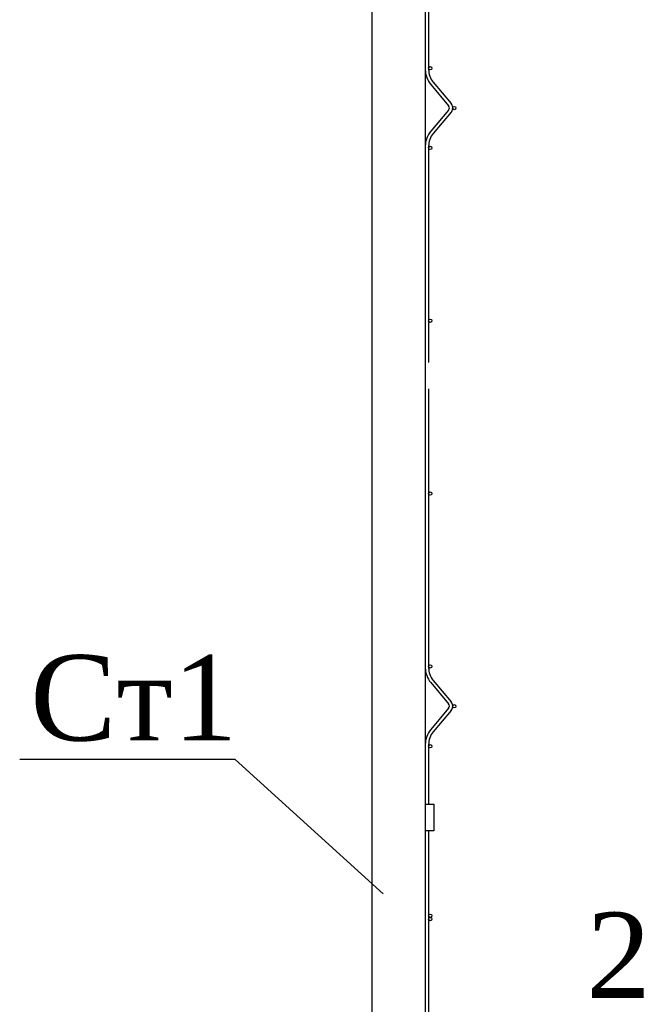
# Model space of a CAD drawing. Header units: inches. Extents: x 6778 to 7415, y 45 to 1090.
# Tile 22 of 41: x 7132 to 7159, y 316 to 357. Entities that reach past the tile are written whole.
import ezdxf

# ---------------------------------------------------------------- set-up
doc = ezdxf.new("R2010")
doc.units = ezdxf.units.IN
doc.header["$MEASUREMENT"] = 0
doc.linetypes.add('K5LT_BASIC', pattern=[0])
doc.layers.add('Системный слой VIEW1', color=7, linetype='Continuous')
doc.layers.add('Системный слой VIEW5', color=7, linetype='Continuous')
doc.styles.add('TIEMS', font='times.ttf')

msp = doc.modelspace()

# ---------------------------------------------------------------- linework, layer by layer
at = {"color": 1}
for p, q in [((7149.495, 324.201), (7149.85, 324.201)), ((7149.85, 324.201), (7149.85, 323.081)), ((7149.85, 323.081), (7149.495, 323.081))]:
    msp.add_line(p, q, dxfattribs=at)
at = {"linetype": 'ByBlock'}
msp.add_lwpolyline([(7147.724, 320.428), (7141.492, 326.087), (7132.427, 326.087)], dxfattribs=at)
at = {"layer": 'Системный слой VIEW1', "color": 5, "linetype": 'K5LT_BASIC'}
for p, q in [((7147.255, 256.624), (7147.255, 363.398)), ((7149.495, 363.398), (7149.495, 277.86)), ((7149.495, 356.159), (7149.495, 256.624))]:
    msp.add_line(p, q, dxfattribs=at)
at = {"layer": 'Системный слой VIEW5', "color": 0, "linetype": 'K5LT_BASIC'}
for p, q in [((7149.635, 360.318), (7149.635, 355.882)), ((7149.635, 355.882), (7149.635, 355.156)), ((7149.831, 354.616), (7150.585, 353.718)), ((7149.724, 354.526), (7150.478, 353.628)), ((7149.724, 354.526), (7150.478, 353.628)), ((7149.724, 354.526), (7150.478, 353.628)), ((7149.724, 354.526), (7150.478, 353.628)), ((7149.724, 354.526), (7150.478, 353.628)), ((7149.724, 354.526), (7150.478, 353.628)), ((7149.724, 354.526), (7150.478, 353.628)), ((7149.724, 354.526), (7150.478, 353.628)), ((7149.724, 354.526), (7150.478, 353.628)), ((7149.724, 354.526), (7150.478, 353.628)), ((7149.724, 354.526), (7150.478, 353.628)), ((7149.724, 354.526), (7150.478, 353.628)), ((7149.724, 354.526), (7150.478, 353.628)), ((7149.724, 354.526), (7150.478, 353.628)), ((7149.724, 354.526), (7150.478, 353.628)), ((7149.724, 354.526), (7150.478, 353.628)), ((7149.724, 354.526), (7150.478, 353.628)), ((7149.724, 354.526), (7150.478, 353.628)), ((7149.724, 354.526), (7150.478, 353.628)), ((7149.724, 354.526), (7150.478, 353.628)), ((7149.724, 354.526), (7150.478, 353.628)), ((7149.724, 354.526), (7150.478, 353.628)), ((7149.724, 354.526), (7150.478, 353.628)), ((7149.724, 354.526), (7150.478, 353.628)), ((7149.724, 354.526), (7150.478, 353.628)), ((7149.724, 354.526), (7150.478, 353.628)), ((7149.724, 354.526), (7150.478, 353.628)), ((7149.724, 354.526), (7150.478, 353.628)), ((7149.724, 354.526), (7150.478, 353.628)), ((7149.724, 354.526), (7150.478, 353.628)), ((7149.724, 354.526), (7150.478, 353.628)), ((7149.724, 354.526), (7150.478, 353.628)), ((7149.724, 354.526), (7150.478, 353.628)), ((7149.724, 354.526), (7150.478, 353.628)), ((7149.724, 354.526), (7150.478, 353.628)), ((7149.724, 354.526), (7150.478, 353.628)), ((7149.724, 354.526), (7150.478, 353.628)), ((7149.724, 354.526), (7150.478, 353.628)), ((7149.724, 354.526), (7150.478, 353.628)), ((7149.724, 354.526), (7150.478, 353.628)), ((7149.724, 354.526), (7150.478, 353.628)), ((7149.724, 354.526), (7150.478, 353.628)), ((7149.724, 354.526), (7150.478, 353.628)), ((7149.724, 354.526), (7150.478, 353.628)), ((7149.724, 354.526), (7150.478, 353.628)), ((7149.724, 354.526), (7150.478, 353.628)), ((7149.724, 354.526), (7150.478, 353.628)), ((7149.724, 354.526), (7150.478, 353.628)), ((7149.724, 354.526), (7150.478, 353.628)), ((7149.724, 354.526), (7150.478, 353.628)), ((7149.724, 354.526), (7150.478, 353.628)), ((7149.724, 354.526), (7150.478, 353.628)), ((7149.724, 354.526), (7150.478, 353.628)), ((7149.724, 354.526), (7150.478, 353.628)), ((7149.724, 354.526), (7150.478, 353.628)), ((7149.724, 354.526), (7150.478, 353.628)), ((7149.724, 354.526), (7150.478, 353.628)), ((7150.478, 353.448), (7149.724, 352.55)), ((7150.585, 353.358), (7149.831, 352.46)), ((7150.585, 353.358), (7149.831, 352.46)), ((7150.585, 353.358), (7149.831, 352.46)), ((7150.585, 353.358), (7149.831, 352.46)), ((7150.585, 353.358), (7149.831, 352.46)), ((7150.585, 353.358), (7149.831, 352.46)), ((7150.585, 353.358), (7149.831, 352.46)), ((7150.585, 353.358), (7149.831, 352.46)), ((7150.585, 353.358), (7149.831, 352.46)), ((7150.585, 353.358), (7149.831, 352.46)), ((7150.585, 353.358), (7149.831, 352.46)), ((7150.585, 353.358), (7149.831, 352.46)), ((7150.585, 353.358), (7149.831, 352.46)), ((7150.585, 353.358), (7149.831, 352.46)), ((7150.585, 353.358), (7149.831, 352.46)), ((7150.585, 353.358), (7149.831, 352.46)), ((7150.585, 353.358), (7149.831, 352.46)), ((7150.585, 353.358), (7149.831, 352.46)), ((7150.585, 353.358), (7149.831, 352.46)), ((7150.585, 353.358), (7149.831, 352.46)), ((7150.585, 353.358), (7149.831, 352.46)), ((7150.585, 353.358), (7149.831, 352.46)), ((7150.585, 353.358), (7149.831, 352.46)), ((7150.585, 353.358), (7149.831, 352.46)), ((7150.585, 353.358), (7149.831, 352.46)), ((7150.585, 353.358), (7149.831, 352.46)), ((7150.585, 353.358), (7149.831, 352.46)), ((7150.585, 353.358), (7149.831, 352.46)), ((7150.585, 353.358), (7149.831, 352.46)), ((7150.585, 353.358), (7149.831, 352.46)), ((7150.585, 353.358), (7149.831, 352.46)), ((7150.585, 353.358), (7149.831, 352.46)), ((7150.585, 353.358), (7149.831, 352.46)), ((7150.585, 353.358), (7149.831, 352.46)), ((7150.585, 353.358), (7149.831, 352.46)), ((7150.585, 353.358), (7149.831, 352.46)), ((7150.585, 353.358), (7149.831, 352.46)), ((7150.585, 353.358), (7149.831, 352.46)), ((7150.585, 353.358), (7149.831, 352.46)), ((7150.585, 353.358), (7149.831, 352.46)), ((7150.585, 353.358), (7149.831, 352.46)), ((7150.585, 353.358), (7149.831, 352.46)), ((7150.585, 353.358), (7149.831, 352.46)), ((7150.585, 353.358), (7149.831, 352.46)), ((7150.585, 353.358), (7149.831, 352.46)), ((7150.585, 353.358), (7149.831, 352.46)), ((7150.585, 353.358), (7149.831, 352.46)), ((7150.585, 353.358), (7149.831, 352.46)), ((7150.585, 353.358), (7149.831, 352.46)), ((7150.585, 353.358), (7149.831, 352.46)), ((7150.585, 353.358), (7149.831, 352.46)), ((7150.585, 353.358), (7149.831, 352.46)), ((7150.585, 353.358), (7149.831, 352.46)), ((7150.585, 353.358), (7149.831, 352.46)), ((7150.585, 353.358), (7149.831, 352.46)), ((7150.585, 353.358), (7149.831, 352.46)), ((7150.585, 353.358), (7149.831, 352.46)), ((7149.635, 351.92), (7149.635, 347.916)), ((7149.635, 351.92), (7149.635, 347.916)), ((7149.635, 351.92), (7149.635, 347.916)), ((7149.635, 351.92), (7149.635, 347.916)), ((7149.635, 351.92), (7149.635, 347.916)), ((7149.635, 351.92), (7149.635, 347.916)), ((7149.635, 351.92), (7149.635, 347.916)), ((7149.635, 351.92), (7149.635, 347.916)), ((7149.635, 351.92), (7149.635, 347.916)), ((7149.635, 351.92), (7149.635, 347.916)), ((7149.635, 351.92), (7149.635, 347.916)), ((7149.635, 351.92), (7149.635, 347.916)), ((7149.635, 351.92), (7149.635, 347.916)), ((7149.635, 351.92), (7149.635, 347.916)), ((7149.635, 351.92), (7149.635, 347.916)), ((7149.635, 351.92), (7149.635, 347.916)), ((7149.635, 351.92), (7149.635, 347.916)), ((7149.635, 351.92), (7149.635, 347.916)), ((7149.635, 351.92), (7149.635, 347.916)), ((7149.635, 351.92), (7149.635, 347.916)), ((7149.635, 351.92), (7149.635, 347.916)), ((7149.635, 351.92), (7149.635, 347.916)), ((7149.635, 351.92), (7149.635, 347.916)), ((7149.635, 351.92), (7149.635, 347.916)), ((7149.635, 351.92), (7149.635, 347.916)), ((7149.635, 351.92), (7149.635, 347.916)), ((7149.635, 351.92), (7149.635, 347.916)), ((7149.635, 351.92), (7149.635, 347.916)), ((7149.635, 351.92), (7149.635, 347.916)), ((7149.635, 351.92), (7149.635, 347.916)), ((7149.635, 351.92), (7149.635, 347.916)), ((7149.635, 351.92), (7149.635, 347.916)), ((7149.635, 351.92), (7149.635, 347.916)), ((7149.635, 351.92), (7149.635, 347.916)), ((7149.635, 351.92), (7149.635, 347.916)), ((7149.635, 351.92), (7149.635, 347.916)), ((7149.635, 351.92), (7149.635, 347.916)), ((7149.635, 351.92), (7149.635, 347.916)), ((7149.635, 351.92), (7149.635, 347.916)), ((7149.635, 351.92), (7149.635, 347.916)), ((7149.635, 351.92), (7149.635, 347.916)), ((7149.635, 351.92), (7149.635, 347.916)), ((7149.635, 351.92), (7149.635, 347.916)), ((7149.635, 351.92), (7149.635, 347.916)), ((7149.635, 351.92), (7149.635, 347.916)), ((7149.635, 351.92), (7149.635, 347.916)), ((7149.635, 351.92), (7149.635, 347.916)), ((7149.635, 351.92), (7149.635, 347.916)), ((7149.635, 351.92), (7149.635, 347.916)), ((7149.635, 351.92), (7149.635, 347.916)), ((7149.635, 351.92), (7149.635, 347.916)), ((7149.635, 351.92), (7149.635, 347.916)), ((7149.635, 351.92), (7149.635, 347.916)), ((7149.635, 351.92), (7149.635, 347.916)), ((7149.635, 351.92), (7149.635, 347.916)), ((7149.635, 351.92), (7149.635, 347.916)), ((7149.635, 351.92), (7149.635, 347.916)), ((7149.635, 347.955), (7149.635, 342.819)), ((7149.635, 341.699), (7149.635, 329.956)), ((7149.724, 329.326), (7150.478, 328.428)), ((7149.724, 329.326), (7150.478, 328.428)), ((7149.724, 329.326), (7150.478, 328.428)), ((7149.724, 329.326), (7150.478, 328.428)), ((7149.724, 329.326), (7150.478, 328.428)), ((7149.724, 329.326), (7150.478, 328.428)), ((7149.724, 329.326), (7150.478, 328.428)), ((7149.724, 329.326), (7150.478, 328.428)), ((7149.724, 329.326), (7150.478, 328.428)), ((7149.724, 329.326), (7150.478, 328.428)), ((7149.724, 329.326), (7150.478, 328.428)), ((7149.724, 329.326), (7150.478, 328.428)), ((7149.724, 329.326), (7150.478, 328.428)), ((7149.724, 329.326), (7150.478, 328.428)), ((7149.724, 329.326), (7150.478, 328.428)), ((7149.724, 329.326), (7150.478, 328.428)), ((7149.724, 329.326), (7150.478, 328.428)), ((7149.724, 329.326), (7150.478, 328.428)), ((7149.724, 329.326), (7150.478, 328.428)), ((7149.724, 329.326), (7150.478, 328.428)), ((7149.724, 329.326), (7150.478, 328.428)), ((7149.724, 329.326), (7150.478, 328.428)), ((7149.724, 329.326), (7150.478, 328.428)), ((7149.724, 329.326), (7150.478, 328.428)), ((7149.724, 329.326), (7150.478, 328.428)), ((7149.724, 329.326), (7150.478, 328.428)), ((7149.724, 329.326), (7150.478, 328.428)), ((7149.724, 329.326), (7150.478, 328.428)), ((7149.724, 329.326), (7150.478, 328.428)), ((7149.724, 329.326), (7150.478, 328.428)), ((7149.724, 329.326), (7150.478, 328.428)), ((7149.724, 329.326), (7150.478, 328.428)), ((7149.724, 329.326), (7150.478, 328.428)), ((7149.724, 329.326), (7150.478, 328.428)), ((7149.724, 329.326), (7150.478, 328.428)), ((7149.724, 329.326), (7150.478, 328.428)), ((7149.724, 329.326), (7150.478, 328.428)), ((7149.724, 329.326), (7150.478, 328.428)), ((7149.724, 329.326), (7150.478, 328.428)), ((7149.724, 329.326), (7150.478, 328.428)), ((7149.724, 329.326), (7150.478, 328.428)), ((7149.724, 329.326), (7150.478, 328.428)), ((7149.724, 329.326), (7150.478, 328.428)), ((7149.724, 329.326), (7150.478, 328.428)), ((7149.724, 329.326), (7150.478, 328.428)), ((7149.724, 329.326), (7150.478, 328.428)), ((7149.724, 329.326), (7150.478, 328.428)), ((7149.724, 329.326), (7150.478, 328.428)), ((7149.724, 329.326), (7150.478, 328.428)), ((7149.724, 329.326), (7150.478, 328.428)), ((7149.724, 329.326), (7150.478, 328.428)), ((7149.724, 329.326), (7150.478, 328.428)), ((7149.724, 329.326), (7150.478, 328.428)), ((7149.724, 329.326), (7150.478, 328.428)), ((7149.724, 329.326), (7150.478, 328.428)), ((7149.724, 329.326), (7150.478, 328.428)), ((7149.724, 329.326), (7150.478, 328.428)), ((7149.831, 329.416), (7150.585, 328.518)), ((7150.478, 328.248), (7149.724, 327.35)), ((7150.585, 328.158), (7149.831, 327.26)), ((7150.585, 328.158), (7149.831, 327.26)), ((7150.585, 328.158), (7149.831, 327.26)), ((7150.585, 328.158), (7149.831, 327.26)), ((7150.585, 328.158), (7149.831, 327.26)), ((7150.585, 328.158), (7149.831, 327.26)), ((7150.585, 328.158), (7149.831, 327.26)), ((7150.585, 328.158), (7149.831, 327.26)), ((7150.585, 328.158), (7149.831, 327.26)), ((7150.585, 328.158), (7149.831, 327.26)), ((7150.585, 328.158), (7149.831, 327.26)), ((7150.585, 328.158), (7149.831, 327.26)), ((7150.585, 328.158), (7149.831, 327.26)), ((7150.585, 328.158), (7149.831, 327.26)), ((7150.585, 328.158), (7149.831, 327.26)), ((7150.585, 328.158), (7149.831, 327.26)), ((7150.585, 328.158), (7149.831, 327.26)), ((7150.585, 328.158), (7149.831, 327.26)), ((7150.585, 328.158), (7149.831, 327.26)), ((7150.585, 328.158), (7149.831, 327.26)), ((7150.585, 328.158), (7149.831, 327.26)), ((7150.585, 328.158), (7149.831, 327.26)), ((7150.585, 328.158), (7149.831, 327.26)), ((7150.585, 328.158), (7149.831, 327.26)), ((7150.585, 328.158), (7149.831, 327.26)), ((7150.585, 328.158), (7149.831, 327.26)), ((7150.585, 328.158), (7149.831, 327.26)), ((7150.585, 328.158), (7149.831, 327.26)), ((7150.585, 328.158), (7149.831, 327.26)), ((7150.585, 328.158), (7149.831, 327.26)), ((7150.585, 328.158), (7149.831, 327.26)), ((7150.585, 328.158), (7149.831, 327.26)), ((7150.585, 328.158), (7149.831, 327.26)), ((7150.585, 328.158), (7149.831, 327.26)), ((7150.585, 328.158), (7149.831, 327.26)), ((7150.585, 328.158), (7149.831, 327.26)), ((7150.585, 328.158), (7149.831, 327.26)), ((7150.585, 328.158), (7149.831, 327.26)), ((7150.585, 328.158), (7149.831, 327.26)), ((7150.585, 328.158), (7149.831, 327.26)), ((7150.585, 328.158), (7149.831, 327.26)), ((7150.585, 328.158), (7149.831, 327.26)), ((7150.585, 328.158), (7149.831, 327.26)), ((7150.585, 328.158), (7149.831, 327.26)), ((7150.585, 328.158), (7149.831, 327.26)), ((7150.585, 328.158), (7149.831, 327.26)), ((7150.585, 328.158), (7149.831, 327.26)), ((7150.585, 328.158), (7149.831, 327.26)), ((7150.585, 328.158), (7149.831, 327.26)), ((7150.585, 328.158), (7149.831, 327.26)), ((7150.585, 328.158), (7149.831, 327.26)), ((7150.585, 328.158), (7149.831, 327.26)), ((7150.585, 328.158), (7149.831, 327.26)), ((7150.585, 328.158), (7149.831, 327.26)), ((7150.585, 328.158), (7149.831, 327.26)), ((7150.585, 328.158), (7149.831, 327.26)), ((7150.585, 328.158), (7149.831, 327.26)), ((7149.635, 326.72), (7149.635, 324.201)), ((7149.635, 323.081), (7149.635, 316.444)), ((7149.635, 316.444), (7149.635, 312.456))]:
    msp.add_line(p, q, dxfattribs=at)
for centre in [(7149.705, 355.21), (7150.713, 353.53), (7149.705, 351.85), (7149.705, 344.57), (7149.705, 337.29), (7149.705, 330.01), (7150.713, 328.33), (7149.705, 326.65), (7149.705, 319.51), (7149.705, 319.37)]:
    msp.add_circle(centre, 0.07, dxfattribs=at)
for centre, radius, start, end in [((7150.475, 355.156), 0.98, 180, 220), ((7150.475, 355.156), 0.98, 180, 220), ((7150.475, 355.156), 0.98, 180, 220), ((7150.475, 355.156), 0.98, 180, 220), ((7150.475, 355.156), 0.98, 180, 220), ((7150.475, 355.156), 0.98, 180, 220), ((7150.475, 355.156), 0.98, 180, 220), ((7150.475, 355.156), 0.98, 180, 220), ((7150.475, 355.156), 0.98, 180, 220), ((7150.475, 355.156), 0.98, 180, 220), ((7150.475, 355.156), 0.98, 180, 220), ((7150.475, 355.156), 0.98, 180, 220), ((7150.475, 355.156), 0.98, 180, 220), ((7150.475, 355.156), 0.98, 180, 220), ((7150.475, 355.156), 0.98, 180, 220), ((7150.475, 355.156), 0.98, 180, 220), ((7150.475, 355.156), 0.98, 180, 220), ((7150.475, 355.156), 0.98, 180, 220), ((7150.475, 355.156), 0.98, 180, 220), ((7150.475, 355.156), 0.98, 180, 220), ((7150.475, 355.156), 0.98, 180, 220), ((7150.475, 355.156), 0.98, 180, 220), ((7150.475, 355.156), 0.98, 180, 220), ((7150.475, 355.156), 0.98, 180, 220), ((7150.475, 355.156), 0.98, 180, 220), ((7150.475, 355.156), 0.98, 180, 220), ((7150.475, 355.156), 0.98, 180, 220), ((7150.475, 355.156), 0.98, 180, 220), ((7150.475, 355.156), 0.98, 180, 220), ((7150.475, 355.156), 0.98, 180, 220), ((7150.475, 355.156), 0.98, 180, 220), ((7150.475, 355.156), 0.98, 180, 220), ((7150.475, 355.156), 0.98, 180, 220), ((7150.475, 355.156), 0.98, 180, 220), ((7150.475, 355.156), 0.98, 180, 220), ((7150.475, 355.156), 0.98, 180, 220), ((7150.475, 355.156), 0.98, 180, 220), ((7150.475, 355.156), 0.98, 180, 220), ((7150.475, 355.156), 0.98, 180, 220), ((7150.475, 355.156), 0.98, 180, 220), ((7150.475, 355.156), 0.98, 180, 220), ((7150.475, 355.156), 0.98, 180, 220), ((7150.475, 355.156), 0.98, 180, 220), ((7150.475, 355.156), 0.98, 180, 220), ((7150.475, 355.156), 0.98, 180, 220), ((7150.475, 355.156), 0.98, 180, 220), ((7150.475, 355.156), 0.98, 180, 220), ((7150.475, 355.156), 0.98, 180, 220), ((7150.475, 355.156), 0.98, 180, 220), ((7150.475, 355.156), 0.98, 180, 220), ((7150.475, 355.156), 0.98, 180, 220), ((7150.475, 355.156), 0.98, 180, 220), ((7150.475, 355.156), 0.98, 180, 220), ((7150.475, 355.156), 0.98, 180, 220), ((7150.475, 355.156), 0.98, 180, 220), ((7150.475, 355.156), 0.98, 180, 220), ((7150.475, 355.156), 0.98, 180, 220), ((7150.475, 355.156), 0.84, 180, 220), ((7150.475, 355.156), 0.84, 180, 220), ((7150.475, 355.156), 0.84, 180, 220), ((7150.475, 355.156), 0.84, 180, 220), ((7150.475, 355.156), 0.84, 180, 220), ((7150.475, 355.156), 0.84, 180, 220), ((7150.475, 355.156), 0.84, 180, 220), ((7150.475, 355.156), 0.84, 180, 220), ((7150.475, 355.156), 0.84, 180, 220), ((7150.475, 355.156), 0.84, 180, 220), ((7150.475, 355.156), 0.84, 180, 220), ((7150.475, 355.156), 0.84, 180, 220), ((7150.475, 355.156), 0.84, 180, 220), ((7150.475, 355.156), 0.84, 180, 220), ((7150.475, 355.156), 0.84, 180, 220), ((7150.475, 355.156), 0.84, 180, 220), ((7150.475, 355.156), 0.84, 180, 220), ((7150.475, 355.156), 0.84, 180, 220), ((7150.475, 355.156), 0.84, 180, 220), ((7150.475, 355.156), 0.84, 180, 220), ((7150.475, 355.156), 0.84, 180, 220), ((7150.475, 355.156), 0.84, 180, 220), ((7150.475, 355.156), 0.84, 180, 220), ((7150.475, 355.156), 0.84, 180, 220), ((7150.475, 355.156), 0.84, 180, 220), ((7150.475, 355.156), 0.84, 180, 220), ((7150.475, 355.156), 0.84, 180, 220), ((7150.475, 355.156), 0.84, 180, 220), ((7150.475, 355.156), 0.84, 180, 220), ((7150.475, 355.156), 0.84, 180, 220), ((7150.475, 355.156), 0.84, 180, 220), ((7150.475, 355.156), 0.84, 180, 220), ((7150.475, 355.156), 0.84, 180, 220), ((7150.475, 355.156), 0.84, 180, 220), ((7150.475, 355.156), 0.84, 180, 220), ((7150.475, 355.156), 0.84, 180, 220), ((7150.475, 355.156), 0.84, 180, 220), ((7150.475, 355.156), 0.84, 180, 220), ((7150.475, 355.156), 0.84, 180, 220), ((7150.475, 355.156), 0.84, 180, 220), ((7150.475, 355.156), 0.84, 180, 220), ((7150.475, 355.156), 0.84, 180, 220), ((7150.475, 355.156), 0.84, 180, 220), ((7150.475, 355.156), 0.84, 180, 220), ((7150.475, 355.156), 0.84, 180, 220), ((7150.475, 355.156), 0.84, 180, 220), ((7150.475, 355.156), 0.84, 180, 220), ((7150.475, 355.156), 0.84, 180, 220), ((7150.475, 355.156), 0.84, 180, 220), ((7150.475, 355.156), 0.84, 180, 220), ((7150.475, 355.156), 0.84, 180, 220), ((7150.475, 355.156), 0.84, 180, 220), ((7150.475, 355.156), 0.84, 180, 220), ((7150.475, 355.156), 0.84, 180, 220), ((7150.475, 355.156), 0.84, 180, 220), ((7150.475, 355.156), 0.84, 180, 220), ((7150.475, 355.156), 0.84, 180, 220), ((7150.37, 353.538), 0.14, 320, 40), ((7150.37, 353.538), 0.14, 320, 40), ((7150.37, 353.538), 0.14, 320, 40), ((7150.37, 353.538), 0.14, 320, 40), ((7150.37, 353.538), 0.14, 320, 40), ((7150.37, 353.538), 0.14, 320, 40), ((7150.37, 353.538), 0.14, 320, 40), ((7150.37, 353.538), 0.14, 320, 40), ((7150.37, 353.538), 0.14, 320, 40), ((7150.37, 353.538), 0.14, 320, 40), ((7150.37, 353.538), 0.14, 320, 40), ((7150.37, 353.538), 0.14, 320, 40), ((7150.37, 353.538), 0.14, 320, 40), ((7150.37, 353.538), 0.14, 320, 40), ((7150.37, 353.538), 0.14, 320, 40), ((7150.37, 353.538), 0.14, 320, 40), ((7150.37, 353.538), 0.14, 320, 40), ((7150.37, 353.538), 0.14, 320, 40), ((7150.37, 353.538), 0.14, 320, 40), ((7150.37, 353.538), 0.14, 320, 40), ((7150.37, 353.538), 0.14, 320, 40), ((7150.37, 353.538), 0.14, 320, 40), ((7150.37, 353.538), 0.14, 320, 40), ((7150.37, 353.538), 0.14, 320, 40), ((7150.37, 353.538), 0.14, 320, 40), ((7150.37, 353.538), 0.14, 320, 40), ((7150.37, 353.538), 0.14, 320, 40), ((7150.37, 353.538), 0.14, 320, 40), ((7150.37, 353.538), 0.14, 320, 40), ((7150.37, 353.538), 0.14, 320, 40), ((7150.37, 353.538), 0.14, 320, 40), ((7150.37, 353.538), 0.14, 320, 40), ((7150.37, 353.538), 0.14, 320, 40), ((7150.37, 353.538), 0.14, 320, 40), ((7150.37, 353.538), 0.14, 320, 40), ((7150.37, 353.538), 0.14, 320, 40), ((7150.37, 353.538), 0.14, 320, 40), ((7150.37, 353.538), 0.14, 320, 40), ((7150.37, 353.538), 0.14, 320, 40), ((7150.37, 353.538), 0.14, 320, 40), ((7150.37, 353.538), 0.14, 320, 40), ((7150.37, 353.538), 0.14, 320, 40), ((7150.37, 353.538), 0.14, 320, 40), ((7150.37, 353.538), 0.14, 320, 40), ((7150.37, 353.538), 0.14, 320, 40), ((7150.37, 353.538), 0.14, 320, 40), ((7150.37, 353.538), 0.14, 320, 40), ((7150.37, 353.538), 0.14, 320, 40), ((7150.37, 353.538), 0.14, 320, 40), ((7150.37, 353.538), 0.14, 320, 40), ((7150.37, 353.538), 0.14, 320, 40), ((7150.37, 353.538), 0.14, 320, 40), ((7150.37, 353.538), 0.14, 320, 40), ((7150.37, 353.538), 0.14, 320, 40), ((7150.37, 353.538), 0.14, 320, 40), ((7150.37, 353.538), 0.14, 320, 40), ((7150.37, 353.538), 0.14, 320, 40), ((7150.37, 353.538), 0.28, 4.5241, 40), ((7150.37, 353.538), 0.28, 4.5241, 40), ((7150.37, 353.538), 0.28, 4.5241, 40), ((7150.37, 353.538), 0.28, 4.5241, 40), ((7150.37, 353.538), 0.28, 4.5241, 40), ((7150.37, 353.538), 0.28, 4.5241, 40), ((7150.37, 353.538), 0.28, 4.5241, 40), ((7150.37, 353.538), 0.28, 4.5241, 40), ((7150.37, 353.538), 0.28, 4.5241, 40), ((7150.37, 353.538), 0.28, 4.5241, 40), ((7150.37, 353.538), 0.28, 4.5241, 40), ((7150.37, 353.538), 0.28, 4.5241, 40), ((7150.37, 353.538), 0.28, 4.5241, 40), ((7150.37, 353.538), 0.28, 4.5241, 40), ((7150.37, 353.538), 0.28, 4.5241, 40), ((7150.37, 353.538), 0.28, 4.5241, 40), ((7150.37, 353.538), 0.28, 4.5241, 40), ((7150.37, 353.538), 0.28, 4.5241, 40), ((7150.37, 353.538), 0.28, 4.5241, 40), ((7150.37, 353.538), 0.28, 4.5241, 40), ((7150.37, 353.538), 0.28, 4.5241, 40), ((7150.37, 353.538), 0.28, 4.5241, 40), ((7150.37, 353.538), 0.28, 4.5241, 40), ((7150.37, 353.538), 0.28, 4.5241, 40), ((7150.37, 353.538), 0.28, 4.5241, 40), ((7150.37, 353.538), 0.28, 4.5241, 40), ((7150.37, 353.538), 0.28, 4.5241, 40), ((7150.37, 353.538), 0.28, 4.5241, 40), ((7150.37, 353.538), 0.28, 4.5241, 40), ((7150.37, 353.538), 0.28, 4.5241, 40), ((7150.37, 353.538), 0.28, 4.5241, 40), ((7150.37, 353.538), 0.28, 4.5241, 40), ((7150.37, 353.538), 0.28, 4.5241, 40), ((7150.37, 353.538), 0.28, 4.5241, 40), ((7150.37, 353.538), 0.28, 4.5241, 40), ((7150.37, 353.538), 0.28, 4.5241, 40), ((7150.37, 353.538), 0.28, 4.5241, 40), ((7150.37, 353.538), 0.28, 4.5241, 40), ((7150.37, 353.538), 0.28, 4.5241, 40), ((7150.37, 353.538), 0.28, 4.5241, 40), ((7150.37, 353.538), 0.28, 4.5241, 40), ((7150.37, 353.538), 0.28, 4.5241, 40), ((7150.37, 353.538), 0.28, 4.5241, 40), ((7150.37, 353.538), 0.28, 4.5241, 40), ((7150.37, 353.538), 0.28, 4.5241, 40), ((7150.37, 353.538), 0.28, 4.5241, 40), ((7150.37, 353.538), 0.28, 4.5241, 40), ((7150.37, 353.538), 0.28, 4.5241, 40), ((7150.37, 353.538), 0.28, 4.5241, 40), ((7150.37, 353.538), 0.28, 4.5241, 40), ((7150.37, 353.538), 0.28, 4.5241, 40), ((7150.37, 353.538), 0.28, 4.5241, 40), ((7150.37, 353.538), 0.28, 4.5241, 40), ((7150.37, 353.538), 0.28, 4.5241, 40), ((7150.37, 353.538), 0.28, 4.5241, 40), ((7150.37, 353.538), 0.28, 4.5241, 40), ((7150.37, 353.538), 0.28, 4.5241, 40), ((7150.37, 353.538), 0.28, 320, 352.7418), ((7150.37, 353.538), 0.28, 320, 352.7418), ((7150.37, 353.538), 0.28, 320, 352.7418), ((7150.37, 353.538), 0.28, 320, 352.7418), ((7150.37, 353.538), 0.28, 320, 352.7418), ((7150.37, 353.538), 0.28, 320, 352.7418), ((7150.37, 353.538), 0.28, 320, 352.7418), ((7150.37, 353.538), 0.28, 320, 352.7418), ((7150.37, 353.538), 0.28, 320, 352.7418), ((7150.37, 353.538), 0.28, 320, 352.7418), ((7150.37, 353.538), 0.28, 320, 352.7418), ((7150.37, 353.538), 0.28, 320, 352.7418), ((7150.37, 353.538), 0.28, 320, 352.7418), ((7150.37, 353.538), 0.28, 320, 352.7418), ((7150.37, 353.538), 0.28, 320, 352.7418), ((7150.37, 353.538), 0.28, 320, 352.7418), ((7150.37, 353.538), 0.28, 320, 352.7418), ((7150.37, 353.538), 0.28, 320, 352.7418), ((7150.37, 353.538), 0.28, 320, 352.7418), ((7150.37, 353.538), 0.28, 320, 352.7418), ((7150.37, 353.538), 0.28, 320, 352.7418), ((7150.37, 353.538), 0.28, 320, 352.7418), ((7150.37, 353.538), 0.28, 320, 352.7418), ((7150.37, 353.538), 0.28, 320, 352.7418), ((7150.37, 353.538), 0.28, 320, 352.7418), ((7150.37, 353.538), 0.28, 320, 352.7418), ((7150.37, 353.538), 0.28, 320, 352.7418), ((7150.37, 353.538), 0.28, 320, 352.7418), ((7150.37, 353.538), 0.28, 320, 352.7418), ((7150.37, 353.538), 0.28, 320, 352.7418), ((7150.37, 353.538), 0.28, 320, 352.7418), ((7150.37, 353.538), 0.28, 320, 352.7418), ((7150.37, 353.538), 0.28, 320, 352.7418), ((7150.37, 353.538), 0.28, 320, 352.7418), ((7150.37, 353.538), 0.28, 320, 352.7418), ((7150.37, 353.538), 0.28, 320, 352.7418), ((7150.37, 353.538), 0.28, 320, 352.7418), ((7150.37, 353.538), 0.28, 320, 352.7418), ((7150.37, 353.538), 0.28, 320, 352.7418), ((7150.37, 353.538), 0.28, 320, 352.7418), ((7150.37, 353.538), 0.28, 320, 352.7418), ((7150.37, 353.538), 0.28, 320, 352.7418), ((7150.37, 353.538), 0.28, 320, 352.7418), ((7150.37, 353.538), 0.28, 320, 352.7418), ((7150.37, 353.538), 0.28, 320, 352.7418), ((7150.37, 353.538), 0.28, 320, 352.7418), ((7150.37, 353.538), 0.28, 320, 352.7418), ((7150.37, 353.538), 0.28, 320, 352.7418), ((7150.37, 353.538), 0.28, 320, 352.7418), ((7150.37, 353.538), 0.28, 320, 352.7418), ((7150.37, 353.538), 0.28, 320, 352.7418), ((7150.37, 353.538), 0.28, 320, 352.7418), ((7150.37, 353.538), 0.28, 320, 352.7418), ((7150.37, 353.538), 0.28, 320, 352.7418), ((7150.37, 353.538), 0.28, 320, 352.7418), ((7150.37, 353.538), 0.28, 320, 352.7418), ((7150.37, 353.538), 0.28, 320, 352.7418), ((7150.475, 351.92), 0.98, 140, 180), ((7150.475, 351.92), 0.98, 140, 180), ((7150.475, 351.92), 0.98, 140, 180), ((7150.475, 351.92), 0.98, 140, 180), ((7150.475, 351.92), 0.98, 140, 180), ((7150.475, 351.92), 0.98, 140, 180), ((7150.475, 351.92), 0.98, 140, 180), ((7150.475, 351.92), 0.98, 140, 180), ((7150.475, 351.92), 0.98, 140, 180), ((7150.475, 351.92), 0.98, 140, 180), ((7150.475, 351.92), 0.98, 140, 180), ((7150.475, 351.92), 0.98, 140, 180), ((7150.475, 351.92), 0.98, 140, 180), ((7150.475, 351.92), 0.98, 140, 180), ((7150.475, 351.92), 0.98, 140, 180), ((7150.475, 351.92), 0.98, 140, 180), ((7150.475, 351.92), 0.98, 140, 180), ((7150.475, 351.92), 0.98, 140, 180), ((7150.475, 351.92), 0.98, 140, 180), ((7150.475, 351.92), 0.98, 140, 180), ((7150.475, 351.92), 0.98, 140, 180), ((7150.475, 351.92), 0.98, 140, 180), ((7150.475, 351.92), 0.98, 140, 180), ((7150.475, 351.92), 0.98, 140, 180), ((7150.475, 351.92), 0.98, 140, 180), ((7150.475, 351.92), 0.98, 140, 180), ((7150.475, 351.92), 0.98, 140, 180), ((7150.475, 351.92), 0.98, 140, 180), ((7150.475, 351.92), 0.98, 140, 180), ((7150.475, 351.92), 0.98, 140, 180), ((7150.475, 351.92), 0.98, 140, 180), ((7150.475, 351.92), 0.98, 140, 180), ((7150.475, 351.92), 0.98, 140, 180), ((7150.475, 351.92), 0.98, 140, 180), ((7150.475, 351.92), 0.98, 140, 180), ((7150.475, 351.92), 0.98, 140, 180), ((7150.475, 351.92), 0.98, 140, 180), ((7150.475, 351.92), 0.98, 140, 180), ((7150.475, 351.92), 0.98, 140, 180), ((7150.475, 351.92), 0.98, 140, 180), ((7150.475, 351.92), 0.98, 140, 180), ((7150.475, 351.92), 0.98, 140, 180), ((7150.475, 351.92), 0.98, 140, 180), ((7150.475, 351.92), 0.98, 140, 180), ((7150.475, 351.92), 0.98, 140, 180), ((7150.475, 351.92), 0.98, 140, 180), ((7150.475, 351.92), 0.98, 140, 180), ((7150.475, 351.92), 0.98, 140, 180), ((7150.475, 351.92), 0.98, 140, 180), ((7150.475, 351.92), 0.98, 140, 180), ((7150.475, 351.92), 0.98, 140, 180), ((7150.475, 351.92), 0.98, 140, 180), ((7150.475, 351.92), 0.98, 140, 180), ((7150.475, 351.92), 0.98, 140, 180), ((7150.475, 351.92), 0.98, 140, 180), ((7150.475, 351.92), 0.98, 140, 180), ((7150.475, 351.92), 0.98, 140, 180), ((7150.475, 351.92), 0.84, 140, 180), ((7150.475, 351.92), 0.84, 140, 180), ((7150.475, 351.92), 0.84, 140, 180), ((7150.475, 351.92), 0.84, 140, 180), ((7150.475, 351.92), 0.84, 140, 180), ((7150.475, 351.92), 0.84, 140, 180), ((7150.475, 351.92), 0.84, 140, 180), ((7150.475, 351.92), 0.84, 140, 180), ((7150.475, 351.92), 0.84, 140, 180), ((7150.475, 351.92), 0.84, 140, 180), ((7150.475, 351.92), 0.84, 140, 180), ((7150.475, 351.92), 0.84, 140, 180), ((7150.475, 351.92), 0.84, 140, 180), ((7150.475, 351.92), 0.84, 140, 180), ((7150.475, 351.92), 0.84, 140, 180), ((7150.475, 351.92), 0.84, 140, 180), ((7150.475, 351.92), 0.84, 140, 180), ((7150.475, 351.92), 0.84, 140, 180), ((7150.475, 351.92), 0.84, 140, 180), ((7150.475, 351.92), 0.84, 140, 180), ((7150.475, 351.92), 0.84, 140, 180), ((7150.475, 351.92), 0.84, 140, 180), ((7150.475, 351.92), 0.84, 140, 180), ((7150.475, 351.92), 0.84, 140, 180), ((7150.475, 351.92), 0.84, 140, 180), ((7150.475, 351.92), 0.84, 140, 180), ((7150.475, 351.92), 0.84, 140, 180), ((7150.475, 351.92), 0.84, 140, 180), ((7150.475, 351.92), 0.84, 140, 180), ((7150.475, 351.92), 0.84, 140, 180), ((7150.475, 351.92), 0.84, 140, 180), ((7150.475, 351.92), 0.84, 140, 180), ((7150.475, 351.92), 0.84, 140, 180), ((7150.475, 351.92), 0.84, 140, 180), ((7150.475, 351.92), 0.84, 140, 180), ((7150.475, 351.92), 0.84, 140, 180), ((7150.475, 351.92), 0.84, 140, 180), ((7150.475, 351.92), 0.84, 140, 180), ((7150.475, 351.92), 0.84, 140, 180), ((7150.475, 351.92), 0.84, 140, 180), ((7150.475, 351.92), 0.84, 140, 180), ((7150.475, 351.92), 0.84, 140, 180), ((7150.475, 351.92), 0.84, 140, 180), ((7150.475, 351.92), 0.84, 140, 180), ((7150.475, 351.92), 0.84, 140, 180), ((7150.475, 351.92), 0.84, 140, 180), ((7150.475, 351.92), 0.84, 140, 180), ((7150.475, 351.92), 0.84, 140, 180), ((7150.475, 351.92), 0.84, 140, 180), ((7150.475, 351.92), 0.84, 140, 180), ((7150.475, 351.92), 0.84, 140, 180), ((7150.475, 351.92), 0.84, 140, 180), ((7150.475, 351.92), 0.84, 140, 180), ((7150.475, 351.92), 0.84, 140, 180), ((7150.475, 351.92), 0.84, 140, 180), ((7150.475, 351.92), 0.84, 140, 180), ((7150.475, 351.92), 0.84, 140, 180), ((7150.475, 329.956), 0.98, 180, 220), ((7150.475, 329.956), 0.98, 180, 220), ((7150.475, 329.956), 0.98, 180, 220), ((7150.475, 329.956), 0.98, 180, 220), ((7150.475, 329.956), 0.98, 180, 220), ((7150.475, 329.956), 0.98, 180, 220), ((7150.475, 329.956), 0.98, 180, 220), ((7150.475, 329.956), 0.98, 180, 220), ((7150.475, 329.956), 0.98, 180, 220), ((7150.475, 329.956), 0.98, 180, 220), ((7150.475, 329.956), 0.98, 180, 220), ((7150.475, 329.956), 0.98, 180, 220), ((7150.475, 329.956), 0.98, 180, 220), ((7150.475, 329.956), 0.98, 180, 220), ((7150.475, 329.956), 0.98, 180, 220), ((7150.475, 329.956), 0.98, 180, 220), ((7150.475, 329.956), 0.98, 180, 220), ((7150.475, 329.956), 0.98, 180, 220), ((7150.475, 329.956), 0.98, 180, 220), ((7150.475, 329.956), 0.98, 180, 220), ((7150.475, 329.956), 0.98, 180, 220), ((7150.475, 329.956), 0.98, 180, 220), ((7150.475, 329.956), 0.98, 180, 220), ((7150.475, 329.956), 0.98, 180, 220), ((7150.475, 329.956), 0.98, 180, 220), ((7150.475, 329.956), 0.98, 180, 220), ((7150.475, 329.956), 0.98, 180, 220), ((7150.475, 329.956), 0.98, 180, 220), ((7150.475, 329.956), 0.98, 180, 220), ((7150.475, 329.956), 0.98, 180, 220), ((7150.475, 329.956), 0.98, 180, 220), ((7150.475, 329.956), 0.98, 180, 220), ((7150.475, 329.956), 0.98, 180, 220), ((7150.475, 329.956), 0.98, 180, 220), ((7150.475, 329.956), 0.98, 180, 220), ((7150.475, 329.956), 0.98, 180, 220), ((7150.475, 329.956), 0.98, 180, 220), ((7150.475, 329.956), 0.98, 180, 220), ((7150.475, 329.956), 0.98, 180, 220), ((7150.475, 329.956), 0.98, 180, 220), ((7150.475, 329.956), 0.98, 180, 220), ((7150.475, 329.956), 0.98, 180, 220), ((7150.475, 329.956), 0.98, 180, 220), ((7150.475, 329.956), 0.98, 180, 220), ((7150.475, 329.956), 0.98, 180, 220), ((7150.475, 329.956), 0.98, 180, 220), ((7150.475, 329.956), 0.98, 180, 220), ((7150.475, 329.956), 0.98, 180, 220), ((7150.475, 329.956), 0.98, 180, 220), ((7150.475, 329.956), 0.98, 180, 220), ((7150.475, 329.956), 0.98, 180, 220), ((7150.475, 329.956), 0.98, 180, 220), ((7150.475, 329.956), 0.98, 180, 220), ((7150.475, 329.956), 0.98, 180, 220), ((7150.475, 329.956), 0.98, 180, 220), ((7150.475, 329.956), 0.98, 180, 220), ((7150.475, 329.956), 0.98, 180, 220), ((7150.475, 329.956), 0.84, 180, 220), ((7150.475, 329.956), 0.84, 180, 220), ((7150.475, 329.956), 0.84, 180, 220), ((7150.475, 329.956), 0.84, 180, 220), ((7150.475, 329.956), 0.84, 180, 220), ((7150.475, 329.956), 0.84, 180, 220), ((7150.475, 329.956), 0.84, 180, 220), ((7150.475, 329.956), 0.84, 180, 220), ((7150.475, 329.956), 0.84, 180, 220), ((7150.475, 329.956), 0.84, 180, 220), ((7150.475, 329.956), 0.84, 180, 220), ((7150.475, 329.956), 0.84, 180, 220), ((7150.475, 329.956), 0.84, 180, 220), ((7150.475, 329.956), 0.84, 180, 220), ((7150.475, 329.956), 0.84, 180, 220), ((7150.475, 329.956), 0.84, 180, 220), ((7150.475, 329.956), 0.84, 180, 220), ((7150.475, 329.956), 0.84, 180, 220), ((7150.475, 329.956), 0.84, 180, 220), ((7150.475, 329.956), 0.84, 180, 220), ((7150.475, 329.956), 0.84, 180, 220), ((7150.475, 329.956), 0.84, 180, 220), ((7150.475, 329.956), 0.84, 180, 220), ((7150.475, 329.956), 0.84, 180, 220), ((7150.475, 329.956), 0.84, 180, 220), ((7150.475, 329.956), 0.84, 180, 220), ((7150.475, 329.956), 0.84, 180, 220), ((7150.475, 329.956), 0.84, 180, 220), ((7150.475, 329.956), 0.84, 180, 220), ((7150.475, 329.956), 0.84, 180, 220), ((7150.475, 329.956), 0.84, 180, 220), ((7150.475, 329.956), 0.84, 180, 220), ((7150.475, 329.956), 0.84, 180, 220), ((7150.475, 329.956), 0.84, 180, 220), ((7150.475, 329.956), 0.84, 180, 220), ((7150.475, 329.956), 0.84, 180, 220), ((7150.475, 329.956), 0.84, 180, 220), ((7150.475, 329.956), 0.84, 180, 220), ((7150.475, 329.956), 0.84, 180, 220), ((7150.475, 329.956), 0.84, 180, 220), ((7150.475, 329.956), 0.84, 180, 220), ((7150.475, 329.956), 0.84, 180, 220), ((7150.475, 329.956), 0.84, 180, 220), ((7150.475, 329.956), 0.84, 180, 220), ((7150.475, 329.956), 0.84, 180, 220), ((7150.475, 329.956), 0.84, 180, 220), ((7150.475, 329.956), 0.84, 180, 220), ((7150.475, 329.956), 0.84, 180, 220), ((7150.475, 329.956), 0.84, 180, 220), ((7150.475, 329.956), 0.84, 180, 220), ((7150.475, 329.956), 0.84, 180, 220), ((7150.475, 329.956), 0.84, 180, 220), ((7150.475, 329.956), 0.84, 180, 220), ((7150.475, 329.956), 0.84, 180, 220), ((7150.475, 329.956), 0.84, 180, 220), ((7150.475, 329.956), 0.84, 180, 220), ((7150.475, 329.956), 0.84, 180, 220), ((7150.37, 328.338), 0.28, 4.5241, 40), ((7150.37, 328.338), 0.28, 4.5241, 40), ((7150.37, 328.338), 0.28, 4.5241, 40), ((7150.37, 328.338), 0.28, 4.5241, 40), ((7150.37, 328.338), 0.28, 4.5241, 40), ((7150.37, 328.338), 0.28, 4.5241, 40), ((7150.37, 328.338), 0.28, 4.5241, 40), ((7150.37, 328.338), 0.28, 4.5241, 40), ((7150.37, 328.338), 0.28, 4.5241, 40), ((7150.37, 328.338), 0.28, 4.5241, 40), ((7150.37, 328.338), 0.28, 4.5241, 40), ((7150.37, 328.338), 0.28, 4.5241, 40), ((7150.37, 328.338), 0.28, 4.5241, 40), ((7150.37, 328.338), 0.28, 4.5241, 40), ((7150.37, 328.338), 0.28, 4.5241, 40), ((7150.37, 328.338), 0.28, 4.5241, 40), ((7150.37, 328.338), 0.28, 4.5241, 40), ((7150.37, 328.338), 0.28, 4.5241, 40), ((7150.37, 328.338), 0.28, 4.5241, 40), ((7150.37, 328.338), 0.28, 4.5241, 40), ((7150.37, 328.338), 0.28, 4.5241, 40), ((7150.37, 328.338), 0.28, 4.5241, 40), ((7150.37, 328.338), 0.28, 4.5241, 40), ((7150.37, 328.338), 0.28, 4.5241, 40), ((7150.37, 328.338), 0.28, 4.5241, 40), ((7150.37, 328.338), 0.28, 4.5241, 40), ((7150.37, 328.338), 0.28, 4.5241, 40), ((7150.37, 328.338), 0.28, 4.5241, 40), ((7150.37, 328.338), 0.28, 4.5241, 40), ((7150.37, 328.338), 0.28, 4.5241, 40), ((7150.37, 328.338), 0.28, 4.5241, 40), ((7150.37, 328.338), 0.28, 4.5241, 40), ((7150.37, 328.338), 0.28, 4.5241, 40), ((7150.37, 328.338), 0.28, 4.5241, 40), ((7150.37, 328.338), 0.28, 4.5241, 40), ((7150.37, 328.338), 0.28, 4.5241, 40), ((7150.37, 328.338), 0.28, 4.5241, 40), ((7150.37, 328.338), 0.28, 4.5241, 40), ((7150.37, 328.338), 0.28, 4.5241, 40), ((7150.37, 328.338), 0.28, 4.5241, 40), ((7150.37, 328.338), 0.28, 4.5241, 40), ((7150.37, 328.338), 0.28, 4.5241, 40), ((7150.37, 328.338), 0.28, 4.5241, 40), ((7150.37, 328.338), 0.28, 4.5241, 40), ((7150.37, 328.338), 0.28, 4.5241, 40), ((7150.37, 328.338), 0.28, 4.5241, 40), ((7150.37, 328.338), 0.28, 4.5241, 40), ((7150.37, 328.338), 0.28, 4.5241, 40), ((7150.37, 328.338), 0.28, 4.5241, 40), ((7150.37, 328.338), 0.28, 4.5241, 40), ((7150.37, 328.338), 0.28, 4.5241, 40), ((7150.37, 328.338), 0.28, 4.5241, 40), ((7150.37, 328.338), 0.28, 4.5241, 40), ((7150.37, 328.338), 0.28, 4.5241, 40), ((7150.37, 328.338), 0.28, 4.5241, 40), ((7150.37, 328.338), 0.28, 4.5241, 40), ((7150.37, 328.338), 0.28, 4.5241, 40), ((7150.37, 328.338), 0.14, 320, 40), ((7150.37, 328.338), 0.14, 320, 40), ((7150.37, 328.338), 0.14, 320, 40), ((7150.37, 328.338), 0.14, 320, 40), ((7150.37, 328.338), 0.14, 320, 40), ((7150.37, 328.338), 0.14, 320, 40), ((7150.37, 328.338), 0.14, 320, 40), ((7150.37, 328.338), 0.14, 320, 40), ((7150.37, 328.338), 0.14, 320, 40), ((7150.37, 328.338), 0.14, 320, 40), ((7150.37, 328.338), 0.14, 320, 40), ((7150.37, 328.338), 0.14, 320, 40), ((7150.37, 328.338), 0.14, 320, 40), ((7150.37, 328.338), 0.14, 320, 40), ((7150.37, 328.338), 0.14, 320, 40), ((7150.37, 328.338), 0.14, 320, 40), ((7150.37, 328.338), 0.14, 320, 40), ((7150.37, 328.338), 0.14, 320, 40), ((7150.37, 328.338), 0.14, 320, 40), ((7150.37, 328.338), 0.14, 320, 40), ((7150.37, 328.338), 0.14, 320, 40), ((7150.37, 328.338), 0.14, 320, 40), ((7150.37, 328.338), 0.14, 320, 40), ((7150.37, 328.338), 0.14, 320, 40), ((7150.37, 328.338), 0.14, 320, 40), ((7150.37, 328.338), 0.14, 320, 40), ((7150.37, 328.338), 0.14, 320, 40), ((7150.37, 328.338), 0.14, 320, 40), ((7150.37, 328.338), 0.14, 320, 40), ((7150.37, 328.338), 0.14, 320, 40), ((7150.37, 328.338), 0.14, 320, 40), ((7150.37, 328.338), 0.14, 320, 40), ((7150.37, 328.338), 0.14, 320, 40), ((7150.37, 328.338), 0.14, 320, 40), ((7150.37, 328.338), 0.14, 320, 40), ((7150.37, 328.338), 0.14, 320, 40), ((7150.37, 328.338), 0.14, 320, 40), ((7150.37, 328.338), 0.14, 320, 40), ((7150.37, 328.338), 0.14, 320, 40), ((7150.37, 328.338), 0.14, 320, 40), ((7150.37, 328.338), 0.14, 320, 40), ((7150.37, 328.338), 0.14, 320, 40), ((7150.37, 328.338), 0.14, 320, 40), ((7150.37, 328.338), 0.14, 320, 40), ((7150.37, 328.338), 0.14, 320, 40), ((7150.37, 328.338), 0.14, 320, 40), ((7150.37, 328.338), 0.14, 320, 40), ((7150.37, 328.338), 0.14, 320, 40), ((7150.37, 328.338), 0.14, 320, 40), ((7150.37, 328.338), 0.14, 320, 40), ((7150.37, 328.338), 0.14, 320, 40), ((7150.37, 328.338), 0.14, 320, 40), ((7150.37, 328.338), 0.14, 320, 40), ((7150.37, 328.338), 0.14, 320, 40), ((7150.37, 328.338), 0.14, 320, 40), ((7150.37, 328.338), 0.14, 320, 40), ((7150.37, 328.338), 0.14, 320, 40), ((7150.37, 328.338), 0.28, 320, 352.7418), ((7150.37, 328.338), 0.28, 320, 352.7418), ((7150.37, 328.338), 0.28, 320, 352.7418), ((7150.37, 328.338), 0.28, 320, 352.7418), ((7150.37, 328.338), 0.28, 320, 352.7418), ((7150.37, 328.338), 0.28, 320, 352.7418), ((7150.37, 328.338), 0.28, 320, 352.7418), ((7150.37, 328.338), 0.28, 320, 352.7418), ((7150.37, 328.338), 0.28, 320, 352.7418), ((7150.37, 328.338), 0.28, 320, 352.7418), ((7150.37, 328.338), 0.28, 320, 352.7418), ((7150.37, 328.338), 0.28, 320, 352.7418), ((7150.37, 328.338), 0.28, 320, 352.7418), ((7150.37, 328.338), 0.28, 320, 352.7418), ((7150.37, 328.338), 0.28, 320, 352.7418), ((7150.37, 328.338), 0.28, 320, 352.7418), ((7150.37, 328.338), 0.28, 320, 352.7418), ((7150.37, 328.338), 0.28, 320, 352.7418), ((7150.37, 328.338), 0.28, 320, 352.7418), ((7150.37, 328.338), 0.28, 320, 352.7418), ((7150.37, 328.338), 0.28, 320, 352.7418), ((7150.37, 328.338), 0.28, 320, 352.7418), ((7150.37, 328.338), 0.28, 320, 352.7418), ((7150.37, 328.338), 0.28, 320, 352.7418), ((7150.37, 328.338), 0.28, 320, 352.7418), ((7150.37, 328.338), 0.28, 320, 352.7418), ((7150.37, 328.338), 0.28, 320, 352.7418), ((7150.37, 328.338), 0.28, 320, 352.7418), ((7150.37, 328.338), 0.28, 320, 352.7418), ((7150.37, 328.338), 0.28, 320, 352.7418), ((7150.37, 328.338), 0.28, 320, 352.7418), ((7150.37, 328.338), 0.28, 320, 352.7418), ((7150.37, 328.338), 0.28, 320, 352.7418), ((7150.37, 328.338), 0.28, 320, 352.7418), ((7150.37, 328.338), 0.28, 320, 352.7418), ((7150.37, 328.338), 0.28, 320, 352.7418), ((7150.37, 328.338), 0.28, 320, 352.7418), ((7150.37, 328.338), 0.28, 320, 352.7418), ((7150.37, 328.338), 0.28, 320, 352.7418), ((7150.37, 328.338), 0.28, 320, 352.7418), ((7150.37, 328.338), 0.28, 320, 352.7418), ((7150.37, 328.338), 0.28, 320, 352.7418), ((7150.37, 328.338), 0.28, 320, 352.7418), ((7150.37, 328.338), 0.28, 320, 352.7418), ((7150.37, 328.338), 0.28, 320, 352.7418), ((7150.37, 328.338), 0.28, 320, 352.7418), ((7150.37, 328.338), 0.28, 320, 352.7418), ((7150.37, 328.338), 0.28, 320, 352.7418), ((7150.37, 328.338), 0.28, 320, 352.7418), ((7150.37, 328.338), 0.28, 320, 352.7418), ((7150.37, 328.338), 0.28, 320, 352.7418), ((7150.37, 328.338), 0.28, 320, 352.7418), ((7150.37, 328.338), 0.28, 320, 352.7418), ((7150.37, 328.338), 0.28, 320, 352.7418), ((7150.37, 328.338), 0.28, 320, 352.7418), ((7150.37, 328.338), 0.28, 320, 352.7418), ((7150.37, 328.338), 0.28, 320, 352.7418), ((7150.475, 326.72), 0.98, 140, 180), ((7150.475, 326.72), 0.98, 140, 180), ((7150.475, 326.72), 0.98, 140, 180), ((7150.475, 326.72), 0.98, 140, 180), ((7150.475, 326.72), 0.98, 140, 180), ((7150.475, 326.72), 0.98, 140, 180), ((7150.475, 326.72), 0.98, 140, 180), ((7150.475, 326.72), 0.98, 140, 180), ((7150.475, 326.72), 0.98, 140, 180), ((7150.475, 326.72), 0.98, 140, 180), ((7150.475, 326.72), 0.98, 140, 180), ((7150.475, 326.72), 0.98, 140, 180), ((7150.475, 326.72), 0.98, 140, 180), ((7150.475, 326.72), 0.98, 140, 180), ((7150.475, 326.72), 0.98, 140, 180), ((7150.475, 326.72), 0.98, 140, 180), ((7150.475, 326.72), 0.98, 140, 180), ((7150.475, 326.72), 0.98, 140, 180), ((7150.475, 326.72), 0.98, 140, 180), ((7150.475, 326.72), 0.98, 140, 180), ((7150.475, 326.72), 0.98, 140, 180), ((7150.475, 326.72), 0.98, 140, 180), ((7150.475, 326.72), 0.98, 140, 180), ((7150.475, 326.72), 0.98, 140, 180), ((7150.475, 326.72), 0.98, 140, 180), ((7150.475, 326.72), 0.98, 140, 180), ((7150.475, 326.72), 0.98, 140, 180), ((7150.475, 326.72), 0.98, 140, 180), ((7150.475, 326.72), 0.98, 140, 180), ((7150.475, 326.72), 0.98, 140, 180), ((7150.475, 326.72), 0.98, 140, 180), ((7150.475, 326.72), 0.98, 140, 180), ((7150.475, 326.72), 0.98, 140, 180), ((7150.475, 326.72), 0.98, 140, 180), ((7150.475, 326.72), 0.98, 140, 180), ((7150.475, 326.72), 0.98, 140, 180), ((7150.475, 326.72), 0.98, 140, 180), ((7150.475, 326.72), 0.98, 140, 180), ((7150.475, 326.72), 0.98, 140, 180), ((7150.475, 326.72), 0.98, 140, 180), ((7150.475, 326.72), 0.98, 140, 180), ((7150.475, 326.72), 0.98, 140, 180), ((7150.475, 326.72), 0.98, 140, 180), ((7150.475, 326.72), 0.98, 140, 180), ((7150.475, 326.72), 0.98, 140, 180), ((7150.475, 326.72), 0.98, 140, 180), ((7150.475, 326.72), 0.98, 140, 180), ((7150.475, 326.72), 0.98, 140, 180), ((7150.475, 326.72), 0.98, 140, 180), ((7150.475, 326.72), 0.98, 140, 180), ((7150.475, 326.72), 0.98, 140, 180), ((7150.475, 326.72), 0.98, 140, 180), ((7150.475, 326.72), 0.98, 140, 180), ((7150.475, 326.72), 0.98, 140, 180), ((7150.475, 326.72), 0.98, 140, 180), ((7150.475, 326.72), 0.98, 140, 180), ((7150.475, 326.72), 0.98, 140, 180), ((7150.475, 326.72), 0.84, 140, 180), ((7150.475, 326.72), 0.84, 140, 180), ((7150.475, 326.72), 0.84, 140, 180), ((7150.475, 326.72), 0.84, 140, 180), ((7150.475, 326.72), 0.84, 140, 180), ((7150.475, 326.72), 0.84, 140, 180), ((7150.475, 326.72), 0.84, 140, 180), ((7150.475, 326.72), 0.84, 140, 180), ((7150.475, 326.72), 0.84, 140, 180), ((7150.475, 326.72), 0.84, 140, 180), ((7150.475, 326.72), 0.84, 140, 180), ((7150.475, 326.72), 0.84, 140, 180), ((7150.475, 326.72), 0.84, 140, 180), ((7150.475, 326.72), 0.84, 140, 180), ((7150.475, 326.72), 0.84, 140, 180), ((7150.475, 326.72), 0.84, 140, 180), ((7150.475, 326.72), 0.84, 140, 180), ((7150.475, 326.72), 0.84, 140, 180), ((7150.475, 326.72), 0.84, 140, 180), ((7150.475, 326.72), 0.84, 140, 180), ((7150.475, 326.72), 0.84, 140, 180), ((7150.475, 326.72), 0.84, 140, 180), ((7150.475, 326.72), 0.84, 140, 180), ((7150.475, 326.72), 0.84, 140, 180), ((7150.475, 326.72), 0.84, 140, 180), ((7150.475, 326.72), 0.84, 140, 180), ((7150.475, 326.72), 0.84, 140, 180), ((7150.475, 326.72), 0.84, 140, 180), ((7150.475, 326.72), 0.84, 140, 180), ((7150.475, 326.72), 0.84, 140, 180), ((7150.475, 326.72), 0.84, 140, 180), ((7150.475, 326.72), 0.84, 140, 180), ((7150.475, 326.72), 0.84, 140, 180), ((7150.475, 326.72), 0.84, 140, 180), ((7150.475, 326.72), 0.84, 140, 180), ((7150.475, 326.72), 0.84, 140, 180), ((7150.475, 326.72), 0.84, 140, 180), ((7150.475, 326.72), 0.84, 140, 180), ((7150.475, 326.72), 0.84, 140, 180), ((7150.475, 326.72), 0.84, 140, 180), ((7150.475, 326.72), 0.84, 140, 180), ((7150.475, 326.72), 0.84, 140, 180), ((7150.475, 326.72), 0.84, 140, 180), ((7150.475, 326.72), 0.84, 140, 180), ((7150.475, 326.72), 0.84, 140, 180), ((7150.475, 326.72), 0.84, 140, 180), ((7150.475, 326.72), 0.84, 140, 180), ((7150.475, 326.72), 0.84, 140, 180), ((7150.475, 326.72), 0.84, 140, 180), ((7150.475, 326.72), 0.84, 140, 180), ((7150.475, 326.72), 0.84, 140, 180), ((7150.475, 326.72), 0.84, 140, 180), ((7150.475, 326.72), 0.84, 140, 180), ((7150.475, 326.72), 0.84, 140, 180), ((7150.475, 326.72), 0.84, 140, 180), ((7150.475, 326.72), 0.84, 140, 180), ((7150.475, 326.72), 0.84, 140, 180)]:
    msp.add_arc(centre, radius, start, end, dxfattribs=at)

# ---------------------------------------------------------------- texts
at = {"color": 7, "style": 'TIEMS'}
for s, p in [('Ст1', (7132.869, 326.89)), ('2', (7156.274, 316.047))]:
    msp.add_text(s, height=3.6, dxfattribs=at).set_placement(p)

doc.saveas('drawing.dxf')
